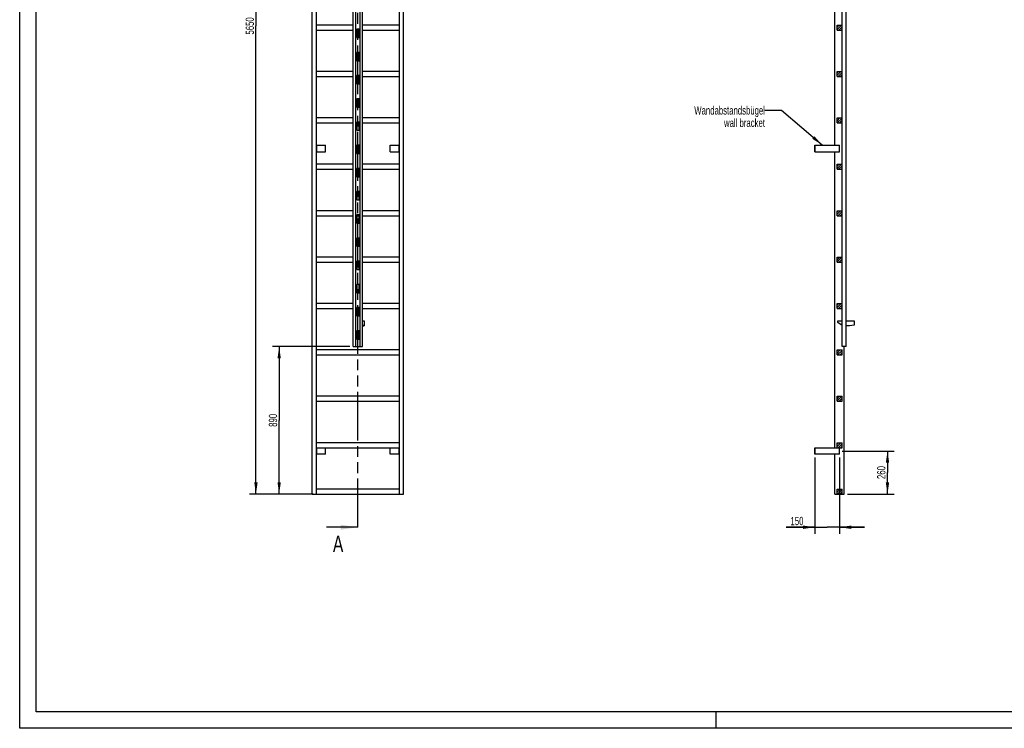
# Model space of a CAD drawing. Header units: millimetres. Extents: x 0 to 11880, y 0 to 8400.
# Tile 1 of 4: x 0 to 5940, y 0 to 4276. Entities that reach past the tile are written whole.
import ezdxf

# ---------------------------------------------------------------- set-up
doc = ezdxf.new("R2010")
doc.units = ezdxf.units.MM
doc.header["$LTSCALE"] = 653.4
doc.linetypes.add('PHANTOM', pattern=[0.8, 0.45, -0.05, 0.1, -0.05, 0.1, -0.05])
doc.layers.get('0').update_dxf_attribs({"linetype": 'CONTINUOUS'})
for name, color, linetype in [('050_DIMENSIONING', 7, 'CONTINUOUS'), ('053_NOTES', 7, 'CONTINUOUS'), ('HATCHING_BL0', 7, 'CONTINUOUS')]:
    doc.layers.add(name, color=color, linetype=linetype)
doc.styles.get("Standard").update_dxf_attribs({"font": 'txt', "width": 0.7})
doc.dimstyles.new('DIMSTYLE_2', dxfattribs={"dimtxt": 50, "dimasz": 70, "dimexe": 2, "dimexo": 1, "dimtad": 1, "dimdec": 1, "dimtxsty": 'Standard', "dimblk": '_FILLED', "dimblk1": '_FILLED', "dimblk2": '_FILLED', "dimcen": 0.09, "dimazin": 2, "dimtp": 0.5, "dimtm": 0.5, "dimtfac": 1, "dimtdec": 1, "dimtofl": 0, "dimtmove": 0, "dimatfit": 3, "dimldrblk": '_FILLED', "dimfxl": 1, "dimtolj": 1, "dimarcsym": 0})
doc.dimstyles.new('DIMSTYLE_4', dxfattribs={"dimtxt": 50, "dimasz": 70, "dimexe": 2, "dimexo": 1, "dimtad": 1, "dimtxsty": 'Standard', "dimblk": '_FILLED', "dimblk1": '_FILLED', "dimblk2": '_FILLED', "dimcen": 0.09, "dimazin": 2, "dimtp": 0.5, "dimtm": 0.5, "dimtfac": 1, "dimtofl": 0, "dimtmove": 0, "dimatfit": 3, "dimldrblk": '_FILLED', "dimfxl": 1, "dimtolj": 1, "dimarcsym": 0})
doc.dimstyles.new('DIMSTYLE_5', dxfattribs={"dimtxt": 50, "dimasz": 70, "dimexe": 2, "dimexo": 1, "dimtad": 1, "dimtxsty": 'Standard', "dimblk": '_FILLED', "dimblk1": '_FILLED', "dimblk2": '_FILLED', "dimcen": 0.09, "dimazin": 2, "dimtp": 2, "dimtm": 2, "dimtfac": 1, "dimtofl": 0, "dimtmove": 0, "dimatfit": 3, "dimldrblk": '_FILLED', "dimfxl": 1, "dimtolj": 1, "dimarcsym": 0})
doc.dimstyles.new('DIMSTYLE_6', dxfattribs={"dimtxt": 50, "dimasz": 70, "dimexe": 2, "dimexo": 1, "dimtad": 1, "dimtxsty": 'Standard', "dimblk": '_FILLED', "dimblk1": '_FILLED', "dimblk2": '_FILLED', "dimcen": 0.09, "dimazin": 2, "dimtp": 0.8, "dimtm": 0.8, "dimtfac": 1, "dimtofl": 0, "dimtmove": 0, "dimatfit": 3, "dimldrblk": '_FILLED', "dimfxl": 1, "dimtolj": 1, "dimarcsym": 0})
doc.dimstyles.get("Standard").update_dxf_attribs({"dimtxt": 50, "dimasz": 70, "dimexe": 2, "dimexo": 1, "dimtad": 1, "dimtxsty": 'Standard', "dimblk": '_FILLED', "dimblk1": '_FILLED', "dimblk2": '_FILLED', "dimcen": 0.09, "dimazin": 2, "dimtol": 1, "dimtp": 0.01, "dimtm": 0.01, "dimtfac": 1, "dimtofl": 0, "dimtmove": 0, "dimatfit": 3, "dimldrblk": '_FILLED', "dimfxl": 1, "dimtolj": 1, "dimarcsym": 0})

# ---------------------------------------------------------------- blocks, each defined once
blk = doc.blocks.new('_FILLED')
at = {"color": 0, "linetype": 'ByBlock'}
blk.add_solid([(0, 0), (-1, 0.143), (-1, -0.143)], dxfattribs=at)
blk = doc.blocks.new('*D3')
at = {"layer": '050_DIMENSIONING', "color": 2, "linetype": 'Continuous', "transparency": 16777216}
for p, q in [((4962.6, 1673.2), (5275.2, 1673.2)), ((5235.2, 1673.2), (5235.2, 1543.2)), ((5235.2, 1413.2), (5235.2, 1543.2)), ((4994.7, 1413.2), (5275.2, 1413.2))]:
    blk.add_line(p, q, dxfattribs=at)
at = {"layer": '050_DIMENSIONING', "color": 2, "linetype": 'Continuous', "transparency": 16777216, "xscale": 70, "yscale": 70, "zscale": 70}
for p, rotation in [((5235.2, 1673.2), 90), ((5235.2, 1413.2), 270)]:
    blk.add_blockref('_FILLED', p, dxfattribs=dict(at, rotation=rotation))
at = {"layer": '050_DIMENSIONING', "color": 2, "linetype": 'Continuous', "transparency": 16777216, "insert": (5172.7, 1543.2), "char_height": 50, "width": 176.786, "attachment_point": 2, "rotation": 90, "line_spacing_factor": 0.9}
blk.add_mtext('260', dxfattribs=at)
blk = doc.blocks.new('*D5')
at = {"layer": '050_DIMENSIONING', "color": 2, "linetype": 'Continuous', "transparency": 16777216}
for p, q in [((4796.2, 1633.2), (4796.2, 1173.2)), ((4946.2, 1633.2), (4946.2, 1173.2)), ((4796.2, 1213.2), (4624.8, 1213.2)), ((4624.8, 1213.2), (4871.2, 1213.2)), ((5096.2, 1213.2), (4871.2, 1213.2)), ((4946.2, 1213.2), (5096.2, 1213.2))]:
    blk.add_line(p, q, dxfattribs=at)
at = {"layer": '050_DIMENSIONING', "color": 2, "linetype": 'Continuous', "transparency": 16777216, "xscale": 70, "yscale": 70, "zscale": 70}
blk.add_blockref('_FILLED', (4796.2, 1213.2), dxfattribs=at)
at = {"layer": '050_DIMENSIONING', "color": 2, "linetype": 'Continuous', "transparency": 16777216, "xscale": 70, "yscale": 70, "zscale": 70, "rotation": 180}
blk.add_blockref('_FILLED', (4946.2, 1213.2), dxfattribs=at)
at = {"layer": '050_DIMENSIONING', "color": 2, "linetype": 'Continuous', "transparency": 16777216, "insert": (4728.4, 1275.7), "char_height": 50, "width": 155.357, "attachment_point": 3, "line_spacing_factor": 0.9}
blk.add_mtext('150', dxfattribs=at)
blk = doc.blocks.new('*D6')
at = {"layer": '050_DIMENSIONING', "color": 2, "linetype": 'Continuous', "transparency": 16777216}
for p, q in [((1745.4, 7063.2), (1385.4, 7063.2)), ((1425.4, 7063.2), (1425.4, 4238.2)), ((1425.4, 1413.2), (1425.4, 4238.2)), ((1745.4, 1413.2), (1385.4, 1413.2))]:
    blk.add_line(p, q, dxfattribs=at)
at = {"layer": '050_DIMENSIONING', "color": 2, "linetype": 'Continuous', "transparency": 16777216, "xscale": 70, "yscale": 70, "zscale": 70}
for p, rotation in [((1425.4, 7063.2), 90), ((1425.4, 1413.2), 270)]:
    blk.add_blockref('_FILLED', p, dxfattribs=dict(at, rotation=rotation))
at = {"layer": '050_DIMENSIONING', "color": 2, "linetype": 'Continuous', "transparency": 16777216, "insert": (1362.9, 4238.2), "char_height": 50, "width": 225, "attachment_point": 2, "rotation": 90, "line_spacing_factor": 0.9}
blk.add_mtext('5650', dxfattribs=at)
blk = doc.blocks.new('*D7')
at = {"layer": '050_DIMENSIONING', "color": 2, "linetype": 'Continuous', "transparency": 16777216}
for p, q in [((1992.4, 2303.2), (1525.4, 2303.2)), ((1565.4, 2303.2), (1565.4, 1858.2)), ((1565.4, 1413.2), (1565.4, 1858.2)), ((1770.4, 1413.2), (1525.4, 1413.2))]:
    blk.add_line(p, q, dxfattribs=at)
at = {"layer": '050_DIMENSIONING', "color": 2, "linetype": 'Continuous', "transparency": 16777216, "xscale": 70, "yscale": 70, "zscale": 70}
for p, rotation in [((1565.4, 2303.2), 90), ((1565.4, 1413.2), 270)]:
    blk.add_blockref('_FILLED', p, dxfattribs=dict(at, rotation=rotation))
at = {"layer": '050_DIMENSIONING', "color": 2, "linetype": 'Continuous', "transparency": 16777216, "insert": (1502.9, 1858.2), "char_height": 50, "width": 176.786, "attachment_point": 2, "rotation": 90, "line_spacing_factor": 0.9}
blk.add_mtext('890', dxfattribs=at)
blk = doc.blocks.new('XSEC_FILLED')
at = {"color": 0, "linetype": 'ByBlock'}
blk.add_solid([(0, 0), (-1, 0.143), (-1, -0.143)], dxfattribs=at)
blk = doc.blocks.new('HATCHING_BL0', base_point=(1941.6, 4308.2))
at = {"layer": 'HATCHING_BL0', "color": 7, "linetype": 'PHANTOM'}
for p, q in [((2040.4, 7366.9), (2040.4, 7403.2)), ((2040.4, 1213.2), (2040.4, 7246.4))]:
    blk.add_line(p, q, dxfattribs=at)
at = {"layer": 'HATCHING_BL0', "color": 7, "linetype": 'Continuous', "char_height": 100, "width": 128.571, "attachment_point": 1, "line_spacing_factor": 0.9}
for insert in [(1882.1, 7553.2), (1889.9, 1163.2)]:
    blk.add_mtext('A', dxfattribs=dict(at, insert=insert))
at = {"layer": 'HATCHING_BL0', "color": 7, "linetype": 'Continuous'}
for points in [[(2040.4, 7403.2), (1842.8, 7403.2)], [(2040.4, 1213.2), (1850.6, 1213.2)]]:
    blk.add_leader(points, dimstyle='Standard', override={"dimasz": 105, "dimtad": 0, "dimldrblk": 'XSEC_FILLED'}, dxfattribs=at)

msp = doc.modelspace()

# ---------------------------------------------------------------- hatches: boundary and pattern name
at = {"linetype": 'Continuous'}
h = msp.add_hatch(dxfattribs=at)
h.set_pattern_fill('A', color=2, scale=9.722718, angle=45, style=0, pattern_type=0)
h.set_pattern_definition([(45, (0, 0), (-6.875, 6.875), [])])
edge = h.paths.add_edge_path()
edge.add_line((4961.183, 1413.179), (4931.183, 1413.179))
edge.add_line((4931.183, 1413.179), (4931.183, 1443.179))
edge.add_line((4931.183, 1443.179), (4961.183, 1443.179))
edge.add_line((4961.183, 1413.179), (4961.183, 1443.179))
edge = h.paths.add_edge_path()
edge.add_line((4931.183, 1693.179), (4931.183, 1723.179))
edge.add_line((4931.183, 1723.179), (4961.183, 1723.179))
edge.add_line((4961.183, 1693.179), (4961.183, 1723.179))
edge.add_line((4931.183, 1693.179), (4961.183, 1693.179))
edge = h.paths.add_edge_path()
edge.add_line((4931.183, 1973.179), (4931.183, 2003.179))
edge.add_line((4931.183, 2003.179), (4961.183, 2003.179))
edge.add_line((4961.183, 1973.179), (4961.183, 2003.179))
edge.add_line((4931.183, 1973.179), (4961.183, 1973.179))
edge = h.paths.add_edge_path()
edge.add_line((4931.183, 2253.179), (4931.183, 2283.179))
edge.add_line((4931.183, 2283.179), (4961.183, 2283.179))
edge.add_line((4961.183, 2253.179), (4961.183, 2283.179))
edge.add_line((4931.183, 2253.179), (4961.183, 2253.179))
edge = h.paths.add_edge_path()
edge.add_line((4931.183, 2533.179), (4931.183, 2563.179))
edge.add_line((4931.183, 2563.179), (4961.183, 2563.179))
edge.add_line((4961.183, 2533.179), (4961.183, 2563.179))
edge.add_line((4931.183, 2533.179), (4961.183, 2533.179))
edge = h.paths.add_edge_path()
edge.add_line((4931.183, 2813.179), (4931.183, 2843.179))
edge.add_line((4931.183, 2843.179), (4961.183, 2843.179))
edge.add_line((4961.183, 2813.179), (4961.183, 2843.179))
edge.add_line((4931.183, 2813.179), (4961.183, 2813.179))
edge = h.paths.add_edge_path()
edge.add_line((4931.183, 3093.179), (4931.183, 3123.179))
edge.add_line((4931.183, 3123.179), (4961.183, 3123.179))
edge.add_line((4961.183, 3093.179), (4961.183, 3123.179))
edge.add_line((4931.183, 3093.179), (4961.183, 3093.179))
edge = h.paths.add_edge_path()
edge.add_line((4931.183, 3373.179), (4931.183, 3403.179))
edge.add_line((4931.183, 3403.179), (4961.183, 3403.179))
edge.add_line((4961.183, 3373.179), (4961.183, 3403.179))
edge.add_line((4931.183, 3373.179), (4961.183, 3373.179))
edge = h.paths.add_edge_path()
edge.add_line((4931.183, 3653.179), (4931.183, 3683.179))
edge.add_line((4931.183, 3683.179), (4961.183, 3683.179))
edge.add_line((4961.183, 3653.179), (4961.183, 3683.179))
edge.add_line((4931.183, 3653.179), (4961.183, 3653.179))
edge = h.paths.add_edge_path()
edge.add_line((4931.183, 3933.179), (4931.183, 3963.179))
edge.add_line((4931.183, 3963.179), (4961.183, 3963.179))
edge.add_line((4961.183, 3933.179), (4961.183, 3963.179))
edge.add_line((4931.183, 3933.179), (4961.183, 3933.179))
edge = h.paths.add_edge_path()
edge.add_line((4931.183, 4213.179), (4931.183, 4243.179))
edge.add_line((4931.183, 4243.179), (4961.183, 4243.179))
edge.add_line((4961.183, 4213.179), (4961.183, 4243.179))
edge.add_line((4931.183, 4213.179), (4961.183, 4213.179))
edge = h.paths.add_edge_path()
edge.add_line((4931.183, 4493.179), (4931.183, 4523.179))
edge.add_line((4931.183, 4523.179), (4961.183, 4523.179))
edge.add_line((4961.183, 4493.179), (4961.183, 4523.179))
edge.add_line((4931.183, 4493.179), (4961.183, 4493.179))
edge = h.paths.add_edge_path()
edge.add_line((4931.183, 4773.179), (4931.183, 4803.179))
edge.add_line((4931.183, 4803.179), (4961.183, 4803.179))
edge.add_line((4961.183, 4773.179), (4961.183, 4803.179))
edge.add_line((4931.183, 4773.179), (4961.183, 4773.179))
edge = h.paths.add_edge_path()
edge.add_line((4931.183, 5053.179), (4931.183, 5083.179))
edge.add_line((4931.183, 5083.179), (4961.183, 5083.179))
edge.add_line((4961.183, 5053.179), (4961.183, 5083.179))
edge.add_line((4931.183, 5053.179), (4961.183, 5053.179))
edge = h.paths.add_edge_path()
edge.add_line((4931.183, 5333.179), (4931.183, 5363.179))
edge.add_line((4931.183, 5363.179), (4961.183, 5363.179))
edge.add_line((4961.183, 5333.179), (4961.183, 5363.179))
edge.add_line((4931.183, 5333.179), (4961.183, 5333.179))
edge = h.paths.add_edge_path()
edge.add_line((4931.183, 5613.179), (4931.183, 5643.179))
edge.add_line((4931.183, 5643.179), (4961.183, 5643.179))
edge.add_line((4961.183, 5613.179), (4961.183, 5643.179))
edge.add_line((4931.183, 5613.179), (4961.183, 5613.179))
edge = h.paths.add_edge_path()
edge.add_line((4931.183, 5893.179), (4931.183, 5923.179))
edge.add_line((4931.183, 5923.179), (4961.183, 5923.179))
edge.add_line((4961.183, 5893.179), (4961.183, 5923.179))
edge.add_line((4931.183, 5893.179), (4961.183, 5893.179))
edge = h.paths.add_edge_path()
edge.add_line((4931.183, 6173.179), (4931.183, 6203.179))
edge.add_line((4931.183, 6203.179), (4961.183, 6203.179))
edge.add_line((4961.183, 6173.179), (4961.183, 6203.179))
edge.add_line((4931.183, 6173.179), (4961.183, 6173.179))
edge = h.paths.add_edge_path()
edge.add_line((4961.283, 2348.179), (4961.283, 2303.179))
edge.add_line((4962.183, 2348.179), (4961.283, 2348.179))
edge.add_line((4962.183, 2348.179), (4962.183, 2303.179))
edge.add_line((4962.183, 2303.179), (4961.283, 2303.179))
edge = h.paths.add_edge_path()
edge.add_line((4961.283, 2488.179), (4961.283, 2398.179))
edge.add_line((4962.183, 2488.179), (4961.283, 2488.179))
edge.add_line((4962.183, 2488.179), (4962.183, 2398.179))
edge.add_line((4962.183, 2398.179), (4961.283, 2398.179))
edge = h.paths.add_edge_path()
edge.add_line((4961.283, 2628.179), (4961.283, 2538.179))
edge.add_line((4962.183, 2628.179), (4961.283, 2628.179))
edge.add_line((4962.183, 2628.179), (4962.183, 2538.179))
edge.add_line((4962.183, 2538.179), (4961.283, 2538.179))
edge = h.paths.add_edge_path()
edge.add_line((4961.283, 2768.179), (4961.283, 2678.179))
edge.add_line((4962.183, 2768.179), (4961.283, 2768.179))
edge.add_line((4962.183, 2768.179), (4962.183, 2678.179))
edge.add_line((4962.183, 2678.179), (4961.283, 2678.179))
edge = h.paths.add_edge_path()
edge.add_line((4961.283, 2908.179), (4961.283, 2818.179))
edge.add_line((4962.183, 2908.179), (4961.283, 2908.179))
edge.add_line((4962.183, 2908.179), (4962.183, 2818.179))
edge.add_line((4962.183, 2818.179), (4961.283, 2818.179))
edge = h.paths.add_edge_path()
edge.add_line((4961.283, 3048.179), (4961.283, 2958.179))
edge.add_line((4962.183, 3048.179), (4961.283, 3048.179))
edge.add_line((4962.183, 3048.179), (4962.183, 2958.179))
edge.add_line((4962.183, 2958.179), (4961.283, 2958.179))
edge = h.paths.add_edge_path()
edge.add_line((4961.283, 3188.179), (4961.283, 3098.179))
edge.add_line((4962.183, 3188.179), (4961.283, 3188.179))
edge.add_line((4962.183, 3188.179), (4962.183, 3098.179))
edge.add_line((4962.183, 3098.179), (4961.283, 3098.179))
edge = h.paths.add_edge_path()
edge.add_line((4961.283, 3328.179), (4961.283, 3238.179))
edge.add_line((4962.183, 3328.179), (4961.283, 3328.179))
edge.add_line((4962.183, 3328.179), (4962.183, 3238.179))
edge.add_line((4962.183, 3238.179), (4961.283, 3238.179))
edge = h.paths.add_edge_path()
edge.add_line((4962.183, 7063.179), (4961.283, 7063.179))
edge.add_line((4962.183, 7063.179), (4962.183, 7018.179))
edge.add_line((4962.183, 7018.179), (4961.283, 7018.179))
edge.add_line((4961.283, 7063.179), (4961.283, 7018.179))
edge = h.paths.add_edge_path()
edge.add_line((4961.283, 3468.179), (4961.283, 3378.179))
edge.add_line((4962.183, 3468.179), (4961.283, 3468.179))
edge.add_line((4962.183, 3468.179), (4962.183, 3378.179))
edge.add_line((4962.183, 3378.179), (4961.283, 3378.179))
edge = h.paths.add_edge_path()
edge.add_line((4961.283, 3608.179), (4961.283, 3518.179))
edge.add_line((4962.183, 3608.179), (4961.283, 3608.179))
edge.add_line((4962.183, 3608.179), (4962.183, 3518.179))
edge.add_line((4962.183, 3518.179), (4961.283, 3518.179))
edge = h.paths.add_edge_path()
edge.add_line((4961.283, 3748.179), (4961.283, 3658.179))
edge.add_line((4962.183, 3748.179), (4961.283, 3748.179))
edge.add_line((4962.183, 3748.179), (4962.183, 3658.179))
edge.add_line((4962.183, 3658.179), (4961.283, 3658.179))
edge = h.paths.add_edge_path()
edge.add_line((4961.283, 3888.179), (4961.283, 3798.179))
edge.add_line((4962.183, 3888.179), (4961.283, 3888.179))
edge.add_line((4962.183, 3888.179), (4962.183, 3798.179))
edge.add_line((4962.183, 3798.179), (4961.283, 3798.179))
edge = h.paths.add_edge_path()
edge.add_line((4961.283, 4028.179), (4961.283, 3938.179))
edge.add_line((4962.183, 4028.179), (4961.283, 4028.179))
edge.add_line((4962.183, 4028.179), (4962.183, 3938.179))
edge.add_line((4962.183, 3938.179), (4961.283, 3938.179))
edge = h.paths.add_edge_path()
edge.add_line((4961.283, 4168.179), (4961.283, 4078.179))
edge.add_line((4962.183, 4168.179), (4961.283, 4168.179))
edge.add_line((4962.183, 4168.179), (4962.183, 4078.179))
edge.add_line((4962.183, 4078.179), (4961.283, 4078.179))
edge = h.paths.add_edge_path()
edge.add_line((4961.283, 4308.179), (4961.283, 4218.179))
edge.add_line((4962.183, 4308.179), (4961.283, 4308.179))
edge.add_line((4962.183, 4308.179), (4962.183, 4218.179))
edge.add_line((4962.183, 4218.179), (4961.283, 4218.179))
edge = h.paths.add_edge_path()
edge.add_line((4962.183, 6968.179), (4961.283, 6968.179))
edge.add_line((4962.183, 6968.179), (4962.183, 6878.179))
edge.add_line((4962.183, 6878.179), (4961.283, 6878.179))
edge.add_line((4961.283, 6968.179), (4961.283, 6878.179))
edge = h.paths.add_edge_path()
edge.add_line((4962.183, 6828.179), (4961.283, 6828.179))
edge.add_line((4962.183, 6828.179), (4962.183, 6738.179))
edge.add_line((4962.183, 6738.179), (4961.283, 6738.179))
edge.add_line((4961.283, 6828.179), (4961.283, 6738.179))
edge = h.paths.add_edge_path()
edge.add_line((4962.183, 6688.179), (4961.283, 6688.179))
edge.add_line((4962.183, 6688.179), (4962.183, 6598.179))
edge.add_line((4962.183, 6598.179), (4961.283, 6598.179))
edge.add_line((4961.283, 6688.179), (4961.283, 6598.179))
edge = h.paths.add_edge_path()
edge.add_line((4962.183, 6548.179), (4961.283, 6548.179))
edge.add_line((4962.183, 6548.179), (4962.183, 6458.179))
edge.add_line((4962.183, 6458.179), (4961.283, 6458.179))
edge.add_line((4961.283, 6548.179), (4961.283, 6458.179))
edge = h.paths.add_edge_path()
edge.add_line((4962.183, 6408.179), (4961.283, 6408.179))
edge.add_line((4962.183, 6408.179), (4962.183, 6318.179))
edge.add_line((4962.183, 6318.179), (4961.283, 6318.179))
edge.add_line((4961.283, 6408.179), (4961.283, 6318.179))
edge = h.paths.add_edge_path()
edge.add_line((4962.183, 6268.179), (4961.283, 6268.179))
edge.add_line((4962.183, 6268.179), (4962.183, 6178.179))
edge.add_line((4962.183, 6178.179), (4961.283, 6178.179))
edge.add_line((4961.283, 6268.179), (4961.283, 6178.179))
edge = h.paths.add_edge_path()
edge.add_line((4962.183, 6128.179), (4961.283, 6128.179))
edge.add_line((4962.183, 6128.179), (4962.183, 6038.179))
edge.add_line((4962.183, 6038.179), (4961.283, 6038.179))
edge.add_line((4961.283, 6128.179), (4961.283, 6038.179))
edge = h.paths.add_edge_path()
edge.add_line((4962.183, 5988.179), (4961.283, 5988.179))
edge.add_line((4962.183, 5988.179), (4962.183, 5898.179))
edge.add_line((4962.183, 5898.179), (4961.283, 5898.179))
edge.add_line((4961.283, 5988.179), (4961.283, 5898.179))
edge = h.paths.add_edge_path()
edge.add_line((4962.183, 5848.179), (4961.283, 5848.179))
edge.add_line((4962.183, 5848.179), (4962.183, 5758.179))
edge.add_line((4962.183, 5758.179), (4961.283, 5758.179))
edge.add_line((4961.283, 5848.179), (4961.283, 5758.179))
edge = h.paths.add_edge_path()
edge.add_line((4962.183, 5708.179), (4961.283, 5708.179))
edge.add_line((4962.183, 5708.179), (4962.183, 5618.179))
edge.add_line((4962.183, 5618.179), (4961.283, 5618.179))
edge.add_line((4961.283, 5708.179), (4961.283, 5618.179))
edge = h.paths.add_edge_path()
edge.add_line((4962.183, 5568.179), (4961.283, 5568.179))
edge.add_line((4962.183, 5568.179), (4962.183, 5478.179))
edge.add_line((4962.183, 5478.179), (4961.283, 5478.179))
edge.add_line((4961.283, 5568.179), (4961.283, 5478.179))
edge = h.paths.add_edge_path()
edge.add_line((4962.183, 5428.179), (4961.283, 5428.179))
edge.add_line((4962.183, 5428.179), (4962.183, 5338.179))
edge.add_line((4962.183, 5338.179), (4961.283, 5338.179))
edge.add_line((4961.283, 5428.179), (4961.283, 5338.179))
edge = h.paths.add_edge_path()
edge.add_line((4962.183, 5288.179), (4961.283, 5288.179))
edge.add_line((4962.183, 5288.179), (4962.183, 5198.179))
edge.add_line((4962.183, 5198.179), (4961.283, 5198.179))
edge.add_line((4961.283, 5288.179), (4961.283, 5198.179))
edge = h.paths.add_edge_path()
edge.add_line((4962.183, 5148.179), (4961.283, 5148.179))
edge.add_line((4962.183, 5148.179), (4962.183, 5058.179))
edge.add_line((4962.183, 5058.179), (4961.283, 5058.179))
edge.add_line((4961.283, 5148.179), (4961.283, 5058.179))
edge = h.paths.add_edge_path()
edge.add_line((4931.183, 6483.179), (4931.183, 6453.179))
edge.add_line((4961.183, 6483.179), (4931.183, 6483.179))
edge.add_line((4961.183, 6483.179), (4961.183, 6453.179))
edge.add_line((4961.183, 6453.179), (4931.183, 6453.179))
edge = h.paths.add_edge_path()
edge.add_line((4931.183, 6763.179), (4931.183, 6733.179))
edge.add_line((4961.183, 6763.179), (4931.183, 6763.179))
edge.add_line((4961.183, 6763.179), (4961.183, 6733.179))
edge.add_line((4961.183, 6733.179), (4931.183, 6733.179))
edge = h.paths.add_edge_path()
edge.add_line((4931.183, 7043.179), (4931.183, 7013.179))
edge.add_line((4961.183, 7043.179), (4931.183, 7043.179))
edge.add_line((4961.183, 7043.179), (4961.183, 7013.179))
edge.add_line((4961.183, 7013.179), (4931.183, 7013.179))
edge = h.paths.add_edge_path()
edge.add_line((4961.283, 4448.179), (4961.283, 4358.179))
edge.add_line((4962.183, 4448.179), (4961.283, 4448.179))
edge.add_line((4962.183, 4448.179), (4962.183, 4358.179))
edge.add_line((4962.183, 4358.179), (4961.283, 4358.179))
edge = h.paths.add_edge_path()
edge.add_line((4961.283, 4588.179), (4961.283, 4498.179))
edge.add_line((4962.183, 4588.179), (4961.283, 4588.179))
edge.add_line((4962.183, 4588.179), (4962.183, 4498.179))
edge.add_line((4962.183, 4498.179), (4961.283, 4498.179))
edge = h.paths.add_edge_path()
edge.add_line((4961.283, 4728.179), (4961.283, 4638.179))
edge.add_line((4962.183, 4728.179), (4961.283, 4728.179))
edge.add_line((4962.183, 4728.179), (4962.183, 4638.179))
edge.add_line((4962.183, 4638.179), (4961.283, 4638.179))
edge = h.paths.add_edge_path()
edge.add_line((4961.283, 4868.179), (4961.283, 4778.179))
edge.add_line((4962.183, 4868.179), (4961.283, 4868.179))
edge.add_line((4962.183, 4868.179), (4962.183, 4778.179))
edge.add_line((4962.183, 4778.179), (4961.283, 4778.179))
edge = h.paths.add_edge_path()
edge.add_line((4961.283, 5008.179), (4961.283, 4918.179))
edge.add_line((4962.183, 5008.179), (4961.283, 5008.179))
edge.add_line((4962.183, 5008.179), (4962.183, 4918.179))
edge.add_line((4962.183, 4918.179), (4961.283, 4918.179))

# ---------------------------------------------------------------- linework, layer by layer
at = {"color": 3, "linetype": 'Continuous'}
for p, q in [((0, 0), (0, 8400)), ((4200, 100), (4200, 0)), ((11880, 0), (0, 0))]:
    msp.add_line(p, q, dxfattribs=at)
at = {"color": 5, "linetype": 'Continuous'}
for p, q in [((100, 100), (100, 8300)), ((11780, 100), (100, 100))]:
    msp.add_line(p, q, dxfattribs=at)
at = {"color": 7, "linetype": 'Continuous'}
for p, q in [((1765.391, 1413.179), (1765.391, 7063.179)), ((1790.391, 1413.179), (1790.391, 7063.179)), ((2012.391, 2303.179), (2012.391, 7063.179)), ((2027.391, 2303.179), (2027.391, 7063.179)), ((2053.391, 2303.179), (2053.391, 7063.179)), ((2068.391, 2303.179), (2068.391, 7063.179)), ((2290.391, 1413.179), (2290.391, 7063.179)), ((2315.391, 1413.179), (2315.391, 7063.179)), ((4961.283, 2303.179), (4961.283, 7063.179)), ((4962.183, 2303.179), (4962.183, 7063.179)), ((4984.183, 7063.179), (4984.183, 2303.179)), ((4985.183, 2303.179), (4985.183, 7063.179)), ((4917.683, 3519.333), (4917.683, 5285.487)), ((2012.391, 4243.179), (1790.391, 4243.179)), ((2033.391, 4218.179), (2033.391, 4168.179)), ((2047.391, 4218.179), (2033.391, 4218.179)), ((2047.391, 4168.179), (2047.391, 4218.179)), ((2290.391, 4243.179), (2068.391, 4243.179)), ((4931.183, 4213.179), (4931.183, 4243.179)), ((4931.183, 4243.179), (4961.183, 4243.179)), ((4961.183, 4213.179), (4961.183, 4243.179)), ((4962.183, 4218.179), (4961.283, 4218.179)), ((1790.391, 4213.179), (2012.391, 4213.179)), ((2033.391, 4213.179), (2047.391, 4213.179)), ((2033.391, 4168.179), (2047.391, 4168.179)), ((2068.391, 4213.179), (2290.391, 4213.179)), ((4931.183, 4213.179), (4961.183, 4213.179)), ((4962.183, 4168.179), (4961.283, 4168.179)), ((2033.391, 4078.179), (2033.391, 4028.179)), ((2047.391, 4078.179), (2033.391, 4078.179)), ((2047.391, 4028.179), (2047.391, 4078.179)), ((4962.183, 4078.179), (4961.283, 4078.179)), ((2033.391, 4028.179), (2047.391, 4028.179)), ((4962.183, 4028.179), (4961.283, 4028.179)), ((2012.391, 3963.179), (1790.391, 3963.179)), ((1790.391, 3933.179), (2012.391, 3933.179)), ((2047.391, 3938.179), (2033.391, 3938.179)), ((2033.391, 3938.179), (2033.391, 3888.179)), ((2033.391, 3933.179), (2047.391, 3933.179)), ((2047.391, 3888.179), (2047.391, 3938.179)), ((2290.391, 3963.179), (2068.391, 3963.179)), ((2068.391, 3933.179), (2290.391, 3933.179)), ((4931.183, 3963.179), (4961.183, 3963.179)), ((4931.183, 3933.179), (4931.183, 3963.179)), ((4931.183, 3933.179), (4961.183, 3933.179)), ((4961.183, 3933.179), (4961.183, 3963.179)), ((4962.183, 3938.179), (4961.283, 3938.179)), ((2033.391, 3888.179), (2047.391, 3888.179)), ((4962.183, 3888.179), (4961.283, 3888.179)), ((2047.391, 3798.179), (2033.391, 3798.179)), ((2033.391, 3798.179), (2033.391, 3748.179)), ((2033.391, 3748.179), (2047.391, 3748.179)), ((2047.391, 3748.179), (2047.391, 3798.179)), ((4962.183, 3798.179), (4961.283, 3798.179)), ((4962.183, 3748.179), (4961.283, 3748.179)), ((2012.391, 3683.179), (1790.391, 3683.179)), ((2290.391, 3683.179), (2068.391, 3683.179)), ((4931.183, 3683.179), (4961.183, 3683.179)), ((4931.183, 3653.179), (4931.183, 3683.179)), ((4961.183, 3653.179), (4961.183, 3683.179)), ((1790.391, 3653.179), (2012.391, 3653.179)), ((2047.391, 3658.179), (2033.391, 3658.179)), ((2033.391, 3658.179), (2033.391, 3608.179)), ((2033.391, 3653.179), (2047.391, 3653.179)), ((2047.391, 3608.179), (2047.391, 3658.179)), ((2068.391, 3653.179), (2290.391, 3653.179)), ((4931.183, 3653.179), (4961.183, 3653.179)), ((4962.183, 3658.179), (4961.283, 3658.179)), ((2033.391, 3608.179), (2047.391, 3608.179)), ((4962.183, 3608.179), (4961.283, 3608.179)), ((1790.391, 3519.333), (1845.391, 3519.333)), ((1792.391, 3479.333), (1792.391, 3519.333)), ((1845.391, 3479.333), (1845.391, 3519.333)), ((2047.391, 3518.179), (2033.391, 3518.179)), ((2033.391, 3518.179), (2033.391, 3468.179)), ((2047.391, 3468.179), (2047.391, 3518.179)), ((2235.391, 3519.333), (2290.391, 3519.333)), ((2235.391, 3479.333), (2235.391, 3519.333)), ((2288.391, 3479.333), (2288.391, 3519.333)), ((4796.183, 3519.333), (4946.183, 3519.333)), ((4796.183, 3479.333), (4796.183, 3519.333)), ((4798.183, 3479.333), (4798.183, 3519.333)), ((4946.183, 3479.333), (4946.183, 3519.333)), ((4962.183, 3518.179), (4961.283, 3518.179)), ((1790.391, 3479.333), (1845.391, 3479.333)), ((2033.391, 3468.179), (2047.391, 3468.179)), ((2235.391, 3479.333), (2290.391, 3479.333)), ((4796.183, 3479.333), (4946.183, 3479.333)), ((4917.683, 1693.179), (4917.683, 3479.333)), ((4962.183, 3468.179), (4961.283, 3468.179)), ((2012.391, 3403.179), (1790.391, 3403.179)), ((2290.391, 3403.179), (2068.391, 3403.179)), ((4931.183, 3403.179), (4961.183, 3403.179)), ((4931.183, 3373.179), (4931.183, 3403.179)), ((4961.183, 3373.179), (4961.183, 3403.179)), ((1790.391, 3373.179), (2012.391, 3373.179)), ((2047.391, 3378.179), (2033.391, 3378.179)), ((2033.391, 3378.179), (2033.391, 3328.179)), ((2033.391, 3373.179), (2047.391, 3373.179)), ((2033.391, 3328.179), (2047.391, 3328.179)), ((2047.391, 3328.179), (2047.391, 3378.179)), ((2068.391, 3373.179), (2290.391, 3373.179)), ((4931.183, 3373.179), (4961.183, 3373.179)), ((4962.183, 3378.179), (4961.283, 3378.179)), ((4962.183, 3328.179), (4961.283, 3328.179)), ((2047.391, 3238.179), (2033.391, 3238.179)), ((2033.391, 3238.179), (2033.391, 3188.179)), ((2047.391, 3188.179), (2047.391, 3238.179)), ((4962.183, 3238.179), (4961.283, 3238.179)), ((2033.391, 3188.179), (2047.391, 3188.179)), ((4962.183, 3188.179), (4961.283, 3188.179)), ((2012.391, 3123.179), (1790.391, 3123.179)), ((1790.391, 3093.179), (2012.391, 3093.179)), ((2047.391, 3098.179), (2033.391, 3098.179)), ((2033.391, 3098.179), (2033.391, 3048.179)), ((2033.391, 3093.179), (2047.391, 3093.179)), ((2047.391, 3048.179), (2047.391, 3098.179)), ((2290.391, 3123.179), (2068.391, 3123.179)), ((2068.391, 3093.179), (2290.391, 3093.179)), ((4931.183, 3123.179), (4961.183, 3123.179)), ((4931.183, 3093.179), (4931.183, 3123.179)), ((4931.183, 3093.179), (4961.183, 3093.179)), ((4961.183, 3093.179), (4961.183, 3123.179)), ((4962.183, 3098.179), (4961.283, 3098.179)), ((2033.391, 3048.179), (2047.391, 3048.179)), ((4962.183, 3048.179), (4961.283, 3048.179)), ((2047.391, 2958.179), (2033.391, 2958.179)), ((2033.391, 2958.179), (2033.391, 2908.179)), ((2047.391, 2908.179), (2047.391, 2958.179)), ((4962.183, 2958.179), (4961.283, 2958.179)), ((2033.391, 2908.179), (2047.391, 2908.179)), ((4962.183, 2908.179), (4961.283, 2908.179)), ((2012.391, 2843.179), (1790.391, 2843.179)), ((1790.391, 2813.179), (2012.391, 2813.179)), ((2047.391, 2818.179), (2033.391, 2818.179)), ((2033.391, 2818.179), (2033.391, 2768.179)), ((2033.391, 2813.179), (2047.391, 2813.179)), ((2047.391, 2768.179), (2047.391, 2818.179)), ((2290.391, 2843.179), (2068.391, 2843.179)), ((2068.391, 2813.179), (2290.391, 2813.179)), ((4931.183, 2843.179), (4961.183, 2843.179)), ((4931.183, 2813.179), (4931.183, 2843.179)), ((4931.183, 2813.179), (4961.183, 2813.179)), ((4961.183, 2813.179), (4961.183, 2843.179)), ((4962.183, 2818.179), (4961.283, 2818.179)), ((2033.391, 2768.179), (2047.391, 2768.179)), ((4962.183, 2768.179), (4961.283, 2768.179)), ((2047.391, 2678.179), (2033.391, 2678.179)), ((2033.391, 2678.179), (2033.391, 2628.179)), ((2047.391, 2628.179), (2047.391, 2678.179)), ((4962.183, 2678.179), (4961.283, 2678.179)), ((2033.391, 2628.179), (2047.391, 2628.179)), ((4962.183, 2628.179), (4961.283, 2628.179)), ((2012.391, 2563.179), (1790.391, 2563.179)), ((2290.391, 2563.179), (2068.391, 2563.179)), ((4931.183, 2563.179), (4961.183, 2563.179)), ((4931.183, 2533.179), (4931.183, 2563.179)), ((4961.183, 2533.179), (4961.183, 2563.179)), ((1790.391, 2533.179), (2012.391, 2533.179)), ((2047.391, 2538.179), (2033.391, 2538.179)), ((2033.391, 2538.179), (2033.391, 2488.179)), ((2033.391, 2533.179), (2047.391, 2533.179)), ((2047.391, 2488.179), (2047.391, 2538.179)), ((2068.391, 2533.179), (2290.391, 2533.179)), ((4931.183, 2533.179), (4961.183, 2533.179)), ((4962.183, 2538.179), (4961.283, 2538.179)), ((2033.391, 2488.179), (2047.391, 2488.179)), ((2068.391, 2458.179), (2078.391, 2458.179)), ((2078.391, 2458.179), (2078.391, 2428.179)), ((4935.183, 2458.179), (4961.283, 2458.179)), ((4935.183, 2448.179), (4935.183, 2458.179)), ((4961.283, 2430.779), (4935.183, 2448.179)), ((4962.183, 2488.179), (4961.283, 2488.179)), ((4985.183, 2458.179), (5035.183, 2458.179)), ((5035.183, 2458.179), (5035.183, 2433.179)), ((2047.391, 2398.179), (2033.391, 2398.179)), ((2033.391, 2398.179), (2033.391, 2348.179)), ((2047.391, 2348.179), (2047.391, 2398.179)), ((2068.391, 2433.179), (2078.391, 2433.179)), ((2068.391, 2428.179), (2078.391, 2428.179)), ((4962.183, 2398.179), (4961.283, 2398.179)), ((5005.183, 2428.179), (4985.183, 2428.179)), ((5035.183, 2433.179), (5005.183, 2428.179)), ((2033.391, 2348.179), (2047.391, 2348.179)), ((4962.183, 2348.179), (4961.283, 2348.179)), ((2290.391, 2283.179), (1790.391, 2283.179)), ((2012.391, 2303.179), (2068.391, 2303.179)), ((4931.183, 2283.179), (4961.183, 2283.179)), ((4931.183, 2253.179), (4931.183, 2283.179)), ((4961.183, 2253.179), (4961.183, 2283.179)), ((4985.183, 2303.179), (4961.283, 2303.179)), ((4974.683, 1413.179), (4974.683, 2303.179)), ((1790.391, 2253.179), (2290.391, 2253.179)), ((4931.183, 2253.179), (4961.183, 2253.179)), ((2290.391, 2003.179), (1790.391, 2003.179)), ((1790.391, 1973.179), (2290.391, 1973.179)), ((4931.183, 2003.179), (4961.183, 2003.179)), ((4931.183, 1973.179), (4931.183, 2003.179)), ((4931.183, 1973.179), (4961.183, 1973.179)), ((4961.183, 1973.179), (4961.183, 2003.179)), ((2290.391, 1723.179), (1790.391, 1723.179)), ((4931.183, 1723.179), (4961.183, 1723.179)), ((4931.183, 1693.179), (4931.183, 1723.179)), ((4961.183, 1693.179), (4961.183, 1723.179)), ((1790.391, 1693.179), (2290.391, 1693.179)), ((1792.391, 1653.179), (1792.391, 1693.179)), ((1845.391, 1653.179), (1845.391, 1693.179)), ((2235.391, 1653.179), (2235.391, 1693.179)), ((2288.391, 1653.179), (2288.391, 1693.179)), ((4796.183, 1693.179), (4961.183, 1693.179)), ((4796.183, 1653.179), (4796.183, 1693.179)), ((4798.183, 1653.179), (4798.183, 1693.179)), ((4946.183, 1653.179), (4946.183, 1693.179)), ((1845.391, 1653.179), (1790.391, 1653.179)), ((2290.391, 1653.179), (2235.391, 1653.179)), ((4946.183, 1653.179), (4796.183, 1653.179)), ((4917.683, 1413.179), (4917.683, 1653.179)), ((2290.391, 1443.179), (1790.391, 1443.179)), ((4931.183, 1443.179), (4961.183, 1443.179)), ((4931.183, 1413.179), (4931.183, 1443.179)), ((4961.183, 1413.179), (4961.183, 1443.179)), ((1765.391, 1413.179), (2315.391, 1413.179)), ((4917.683, 1413.179), (4974.683, 1413.179))]:
    msp.add_line(p, q, dxfattribs=at)

# ---------------------------------------------------------------- block references
at = {"layer": 'HATCHING_BL0'}
msp.add_blockref('HATCHING_BL0', (1941.588, 4308.179), dxfattribs=at)

# ---------------------------------------------------------------- texts
at = {"layer": '053_NOTES', "color": 2, "linetype": 'Continuous', "insert": (4496.183, 3753.331), "char_height": 50, "width": 945.35714, "attachment_point": 3, "line_spacing_factor": 0.9}
msp.add_mtext('Wandabstandsbügel\\Pwall bracket', dxfattribs=at)

# ---------------------------------------------------------------- dimensions: what is measured, and where the dimension line sits
at = {"layer": '050_DIMENSIONING', "color": 2, "linetype": 'Continuous'}
for base, p1, p2, angle, dimstyle, picture, middle in [((1425.391, 7063.179), (1746.391, 1413.179), (1746.391, 7063.179), 90, 'DIMSTYLE_5', '*D6', (1425.391, 4231.037)), ((1565.391, 1413.179), (1993.391, 2303.179), (1771.391, 1413.179), 270, 'DIMSTYLE_6', '*D7', (1565.391, 1851.037)), ((5235.183, 1673.179), (4993.683, 1413.179), (4961.584, 1673.179), 90, 'DIMSTYLE_2', '*D3', (5235.183, 1536.036))]:
    dim = msp.add_linear_dim(base=base, p1=p1, p2=p2, angle=angle, dimstyle=dimstyle, dxfattribs=at)
    dim.commit()
    dim.dimension.update_dxf_attribs({"geometry": picture, "text_midpoint": middle, "dimtype": 160})
dim = msp.add_linear_dim(base=(4946.183, 1213.179), p1=(4796.183, 1634.179), p2=(4946.183, 1634.179), dimstyle='DIMSTYLE_4', dxfattribs=at)
dim.commit()
dim.dimension.update_dxf_attribs({"geometry": '*D5', "text_midpoint": (4669.427, 1213.179), "dimtype": 160})

# ---------------------------------------------------------------- leaders
at = {"layer": '053_NOTES', "color": 2, "linetype": 'Continuous', "annotation_type": 0, "has_hookline": 1, "hookline_direction": 1, "text_width": 578.176}
msp.add_leader([(4841.257, 3519.333), (4596.183, 3728.331), (4496.183, 3728.331)], dimstyle='Standard', override={"dimtad": 0}, dxfattribs=at)

doc.saveas('drawing.dxf')
